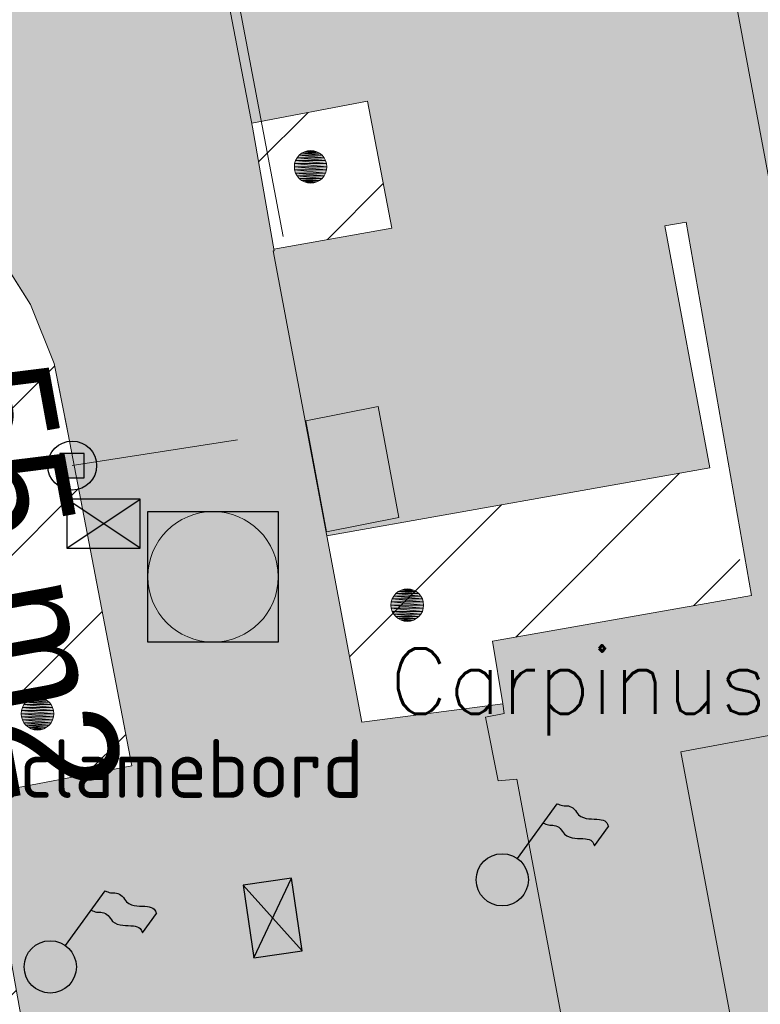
# Model space of a CAD drawing. Header units: metres. Extents: x 102852 to 106916, y 385458 to 392749.
# Tile 49 of 68: x 104610 to 104622, y 386336 to 386352. Entities that reach past the tile are written whole.
import ezdxf
from ezdxf.enums import TextEntityAlignment as Align

# ---------------------------------------------------------------- set-up
doc = ezdxf.new("R2010")
doc.units = ezdxf.units.M
for name, color, linetype, lineweight in [('0-BEBOUWING', 7, 'Continuous', 30), ('0-BEPLANTING', 14, 'Continuous', 30), ('0-VERHARDING', 5, 'Continuous', 30), ('B-WE-GR-GROND-S', 32, 'Continuous', 30), ('B-WE-GR-STRUIK-G', 90, 'Continuous', 13), ('B-WE-IE-GEBOUW-G', 10, 'Continuous', 0), ('B-WE-IE-MEUBILAIR_WEGMEUBILAIR-S', 7, 'Continuous', 30), ('B-WE-IE-TERREINAFSCHEIDING_KUNSTMATIG_HEKWERK-G', 6, 'Continuous', 0), ('B-WE-RI-HWA_KOLK_STRAATKOLK-S', 150, 'Continuous', 30), ('B-WE-RI-INSPECTIEPUT_ALGEMEEN-S', 7, 'Continuous', 30), ('B-WE-VH-KANTVERHARDING-G', 60, 'Continuous', 13), ('B-WE-VH-MATERIAALGRENS-G', 31, 'Continuous', 13), ('Bomen', 84, 'Continuous', 0), ('Boomsoort', 10, 'Continuous', 0), ('X-XX-AL-TEKST_ALGEMEEN-T', 1, 'Continuous', 13)]:
    doc.layers.add(name, color=color, linetype=linetype, lineweight=lineweight)
doc.styles.add('ISO 1 1000 T2 5 0', font='font_iso.shx', dxfattribs={"height": 2.5})
doc.styles.add('NLCS-ISO', font='NLCS-ISO.ttf')
doc.styles.add('NLCS-ISO-M200-T25', font='NLCS-ISO.ttf', dxfattribs={"height": 0.5})
doc.styles.add('Style-txt', font='txt.shx')
pattern_1 = [(45, (0, 0), (-1.122532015, 1.122532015), [])]

# ---------------------------------------------------------------- blocks, each defined once
blk = doc.blocks.new('Straatkolk 300x450')
at = {"layer": 'B-WE-RI-HWA_KOLK_STRAATKOLK-S'}
for p, q in [((-1.125, -0.75), (1.125, 0.75)), ((1.125, -0.75), (-1.125, 0.75))]:
    blk.add_line(p, q, dxfattribs=at)
blk.add_3dface([(-1.125, -0.75), (1.125, -0.75), (1.125, 0.75), (-1.125, 0.75)], dxfattribs=at)
blk = doc.blocks.new('SIE-WEG_PAAL_VAST_2')
blk.add_hatch(color=256).paths.add_polyline_path([(-0.375, -0.374), (-0.375, 0.374), (0.373, 0.374), (0.373, -0.374)])
blk.add_circle((0, 0), 0.75)
blk.add_3dface([(0.373, 0.374), (-0.375, 0.374), (-0.375, -0.374), (0.373, -0.374)])
at = {"style": 'NLCS-ISO'}
blk.add_attdef('TYPE', (0, 0), '', height=1.75, dxfattribs=at)
blk = doc.blocks.new('opmerking')
at = {"layer": 'X-XX-AL-TEKST_ALGEMEEN-T'}
for p, q in [((-0.375, 1.5), (0, 0)), ((0.375, 1.5), (-0.375, 1.5)), ((0.375, 1.5), (0, 0))]:
    blk.add_line(p, q, dxfattribs=at)
blk = doc.blocks.new('opmerkingen_1')
at = {"layer": 'B-WE-GR-GROND-S'}
blk.add_blockref('opmerking', (0, 0), dxfattribs=at)
at = {"layer": 'X-XX-AL-TEKST_ALGEMEEN-T', "color": 7, "style": 'NLCS-ISO-M200-T25'}
blk.add_attdef('OPMERKINGEN', (0, 0), '', height=1.8, dxfattribs=at)
blk = doc.blocks.new('SIE-WEG_VLAGGEMAST')
blk.add_hatch(color=256).paths.add_polyline_path([(0.8, 0, 1), (-0.8, 0, 1)])
for p, q in [((0.465, 0.651), (1.688, 2.332)), ((2.824, 1.044), (3.255, 1.637))]:
    blk.add_line(p, q)
blk.add_circle((0, 0), 0.8)
for points in [[(1.688, 2.332), (1.851, 2.273), (2.027, 2.261), (2.205, 2.167), (2.343, 1.989), (2.657, 1.869), (2.979, 1.849), (3.187, 1.769), (3.255, 1.637)], [(1.257, 1.739), (1.42, 1.68), (1.596, 1.668), (1.774, 1.574), (1.912, 1.396), (2.226, 1.276), (2.548, 1.256), (2.756, 1.176), (2.824, 1.044)]]:
    blk.add_spline(points, degree=3)
blk = doc.blocks.new('MPOLYGON_528')
at = {"layer": 'Bomen', "flags": 128}
for points in [[(104616.133, 386342.746), (104616.102, 386342.708), (104616.518, 386342.708)], [(104616.171, 386342.777), (104616.133, 386342.746), (104616.486, 386342.746)], [(104616.133, 386342.746), (104616.486, 386342.746), (104616.518, 386342.708)], [(104616.214, 386342.801), (104616.171, 386342.777), (104616.449, 386342.777)], [(104616.171, 386342.777), (104616.449, 386342.777), (104616.486, 386342.746)], [(104616.261, 386342.815), (104616.214, 386342.801), (104616.405, 386342.801)], [(104616.214, 386342.801), (104616.405, 386342.801), (104616.449, 386342.777)], [(104616.31, 386342.82), (104616.261, 386342.815), (104616.358, 386342.815)], [(104616.261, 386342.815), (104616.358, 386342.815), (104616.405, 386342.801)], [(104616.064, 386342.618), (104616.06, 386342.57), (104616.56, 386342.57)], [(104616.079, 386342.665), (104616.064, 386342.618), (104616.555, 386342.618)], [(104616.064, 386342.618), (104616.555, 386342.618), (104616.56, 386342.57)], [(104616.102, 386342.708), (104616.079, 386342.665), (104616.541, 386342.665)], [(104616.079, 386342.665), (104616.541, 386342.665), (104616.555, 386342.618)], [(104616.102, 386342.708), (104616.518, 386342.708), (104616.541, 386342.665)], [(104616.06, 386342.57), (104616.064, 386342.521), (104616.555, 386342.521)], [(104616.06, 386342.57), (104616.56, 386342.57), (104616.555, 386342.521)], [(104616.064, 386342.521), (104616.079, 386342.474), (104616.541, 386342.474)], [(104616.064, 386342.521), (104616.555, 386342.521), (104616.541, 386342.474)], [(104616.079, 386342.474), (104616.102, 386342.431), (104616.518, 386342.431)], [(104616.079, 386342.474), (104616.541, 386342.474), (104616.518, 386342.431)], [(104616.102, 386342.431), (104616.133, 386342.393), (104616.486, 386342.393)], [(104616.102, 386342.431), (104616.518, 386342.431), (104616.486, 386342.393)], [(104616.133, 386342.393), (104616.171, 386342.362), (104616.449, 386342.362)], [(104616.133, 386342.393), (104616.486, 386342.393), (104616.449, 386342.362)], [(104616.171, 386342.362), (104616.214, 386342.339), (104616.405, 386342.339)], [(104616.171, 386342.362), (104616.449, 386342.362), (104616.405, 386342.339)], [(104616.214, 386342.339), (104616.261, 386342.324), (104616.358, 386342.324)], [(104616.214, 386342.339), (104616.405, 386342.339), (104616.358, 386342.324)], [(104616.261, 386342.324), (104616.358, 386342.324), (104616.31, 386342.32)]]:
    blk.add_lwpolyline(points, close=True, dxfattribs=at)
at = {"layer": 'Bomen', "color": 74, "true_color": 0x55aa00, "flags": 128}
for points in [[(104616.102, 386342.708), (104616.133, 386342.746)], [(104616.133, 386342.746), (104616.171, 386342.777)], [(104616.171, 386342.777), (104616.214, 386342.801)], [(104616.214, 386342.801), (104616.261, 386342.815)], [(104616.261, 386342.815), (104616.31, 386342.82)], [(104616.31, 386342.82), (104616.358, 386342.815)], [(104616.358, 386342.815), (104616.405, 386342.801)], [(104616.405, 386342.801), (104616.449, 386342.777)], [(104616.449, 386342.777), (104616.486, 386342.746)], [(104616.486, 386342.746), (104616.518, 386342.708)], [(104616.06, 386342.57), (104616.064, 386342.618)], [(104616.064, 386342.618), (104616.079, 386342.665)], [(104616.079, 386342.665), (104616.102, 386342.708)], [(104616.518, 386342.708), (104616.541, 386342.665)], [(104616.541, 386342.665), (104616.555, 386342.618)], [(104616.555, 386342.618), (104616.56, 386342.57)], [(104616.064, 386342.521), (104616.06, 386342.57)], [(104616.079, 386342.474), (104616.064, 386342.521)], [(104616.102, 386342.431), (104616.079, 386342.474)], [(104616.541, 386342.474), (104616.518, 386342.431)], [(104616.555, 386342.521), (104616.541, 386342.474)], [(104616.56, 386342.57), (104616.555, 386342.521)], [(104616.133, 386342.393), (104616.102, 386342.431)], [(104616.171, 386342.362), (104616.133, 386342.393)], [(104616.214, 386342.339), (104616.171, 386342.362)], [(104616.261, 386342.324), (104616.214, 386342.339)], [(104616.31, 386342.32), (104616.261, 386342.324)], [(104616.358, 386342.324), (104616.31, 386342.32)], [(104616.405, 386342.339), (104616.358, 386342.324)], [(104616.449, 386342.362), (104616.405, 386342.339)], [(104616.486, 386342.393), (104616.449, 386342.362)], [(104616.518, 386342.431), (104616.486, 386342.393)]]:
    blk.add_lwpolyline(points, dxfattribs=at)
at = {"layer": 'Bomen'}
for points in [[(104616.133, 386342.746), (104616.102, 386342.708), (104616.518, 386342.708)], [(104616.171, 386342.777), (104616.133, 386342.746), (104616.486, 386342.746)], [(104616.133, 386342.746), (104616.486, 386342.746), (104616.518, 386342.708)], [(104616.214, 386342.801), (104616.171, 386342.777), (104616.449, 386342.777)], [(104616.171, 386342.777), (104616.449, 386342.777), (104616.486, 386342.746)], [(104616.261, 386342.815), (104616.214, 386342.801), (104616.405, 386342.801)], [(104616.214, 386342.801), (104616.405, 386342.801), (104616.449, 386342.777)], [(104616.31, 386342.82), (104616.261, 386342.815), (104616.358, 386342.815)], [(104616.261, 386342.815), (104616.358, 386342.815), (104616.405, 386342.801)], [(104616.064, 386342.618), (104616.06, 386342.57), (104616.56, 386342.57)], [(104616.079, 386342.665), (104616.064, 386342.618), (104616.555, 386342.618)], [(104616.064, 386342.618), (104616.555, 386342.618), (104616.56, 386342.57)], [(104616.102, 386342.708), (104616.079, 386342.665), (104616.541, 386342.665)], [(104616.079, 386342.665), (104616.541, 386342.665), (104616.555, 386342.618)], [(104616.102, 386342.708), (104616.518, 386342.708), (104616.541, 386342.665)]]:
    blk.add_solid(points, dxfattribs=at)
at = {"layer": 'Bomen', "extrusion": (0, 0, -1)}
for points in [[(-104616.06, 386342.57), (-104616.064, 386342.521), (-104616.555, 386342.521)], [(-104616.06, 386342.57), (-104616.56, 386342.57), (-104616.555, 386342.521)], [(-104616.064, 386342.521), (-104616.079, 386342.474), (-104616.541, 386342.474)], [(-104616.064, 386342.521), (-104616.555, 386342.521), (-104616.541, 386342.474)], [(-104616.079, 386342.474), (-104616.102, 386342.431), (-104616.518, 386342.431)], [(-104616.079, 386342.474), (-104616.541, 386342.474), (-104616.518, 386342.431)], [(-104616.102, 386342.431), (-104616.133, 386342.393), (-104616.486, 386342.393)], [(-104616.102, 386342.431), (-104616.518, 386342.431), (-104616.486, 386342.393)], [(-104616.133, 386342.393), (-104616.171, 386342.362), (-104616.449, 386342.362)], [(-104616.133, 386342.393), (-104616.486, 386342.393), (-104616.449, 386342.362)], [(-104616.171, 386342.362), (-104616.214, 386342.339), (-104616.405, 386342.339)], [(-104616.171, 386342.362), (-104616.449, 386342.362), (-104616.405, 386342.339)], [(-104616.214, 386342.339), (-104616.261, 386342.324), (-104616.358, 386342.324)], [(-104616.214, 386342.339), (-104616.405, 386342.339), (-104616.358, 386342.324)], [(-104616.261, 386342.324), (-104616.358, 386342.324), (-104616.31, 386342.32)]]:
    blk.add_solid(points, dxfattribs=at)
blk = doc.blocks.new('MPOLYGON_640')
at = {"layer": 'Bomen', "flags": 128}
for points in [[(104614.829, 386349.535), (104614.78, 386349.53), (104614.877, 386349.53)], [(104614.621, 386349.424), (104614.598, 386349.381), (104615.059, 386349.381)], [(104614.652, 386349.462), (104614.621, 386349.424), (104615.036, 386349.424)], [(104614.621, 386349.424), (104615.036, 386349.424), (104615.059, 386349.381)], [(104614.69, 386349.493), (104614.652, 386349.462), (104615.005, 386349.462)], [(104614.652, 386349.462), (104615.005, 386349.462), (104615.036, 386349.424)], [(104614.733, 386349.516), (104614.69, 386349.493), (104614.967, 386349.493)], [(104614.69, 386349.493), (104614.967, 386349.493), (104615.005, 386349.462)], [(104614.78, 386349.53), (104614.733, 386349.516), (104614.924, 386349.516)], [(104614.733, 386349.516), (104614.924, 386349.516), (104614.967, 386349.493)], [(104614.78, 386349.53), (104614.877, 386349.53), (104614.924, 386349.516)], [(104614.583, 386349.334), (104614.579, 386349.285), (104615.079, 386349.285)], [(104614.579, 386349.285), (104614.583, 386349.237), (104615.074, 386349.237)], [(104614.579, 386349.285), (104615.079, 386349.285), (104615.074, 386349.237)], [(104614.598, 386349.381), (104614.583, 386349.334), (104615.074, 386349.334)], [(104614.583, 386349.334), (104615.074, 386349.334), (104615.079, 386349.285)], [(104614.583, 386349.237), (104614.598, 386349.19), (104615.059, 386349.19)], [(104614.583, 386349.237), (104615.074, 386349.237), (104615.059, 386349.19)], [(104614.598, 386349.381), (104615.059, 386349.381), (104615.074, 386349.334)], [(104614.598, 386349.19), (104614.621, 386349.146), (104615.036, 386349.146)], [(104614.598, 386349.19), (104615.059, 386349.19), (104615.036, 386349.146)], [(104614.621, 386349.146), (104614.652, 386349.109), (104615.005, 386349.109)], [(104614.621, 386349.146), (104615.036, 386349.146), (104615.005, 386349.109)], [(104614.652, 386349.109), (104614.69, 386349.077), (104614.967, 386349.077)], [(104614.652, 386349.109), (104615.005, 386349.109), (104614.967, 386349.077)], [(104614.69, 386349.077), (104614.733, 386349.054), (104614.924, 386349.054)], [(104614.69, 386349.077), (104614.967, 386349.077), (104614.924, 386349.054)], [(104614.733, 386349.054), (104614.78, 386349.04), (104614.877, 386349.04)], [(104614.733, 386349.054), (104614.924, 386349.054), (104614.877, 386349.04)], [(104614.78, 386349.04), (104614.877, 386349.04), (104614.829, 386349.035)]]:
    blk.add_lwpolyline(points, close=True, dxfattribs=at)
at = {"layer": 'Bomen', "color": 74, "true_color": 0x55aa00, "flags": 128}
for points in [[(104614.78, 386349.53), (104614.829, 386349.535)], [(104614.829, 386349.535), (104614.877, 386349.53)], [(104614.598, 386349.381), (104614.621, 386349.424)], [(104614.621, 386349.424), (104614.652, 386349.462)], [(104614.652, 386349.462), (104614.69, 386349.493)], [(104614.69, 386349.493), (104614.733, 386349.516)], [(104614.733, 386349.516), (104614.78, 386349.53)], [(104614.877, 386349.53), (104614.924, 386349.516)], [(104614.924, 386349.516), (104614.967, 386349.493)], [(104614.967, 386349.493), (104615.005, 386349.462)], [(104615.005, 386349.462), (104615.036, 386349.424)], [(104615.036, 386349.424), (104615.059, 386349.381)], [(104614.579, 386349.285), (104614.583, 386349.334)], [(104614.583, 386349.237), (104614.579, 386349.285)], [(104614.583, 386349.334), (104614.598, 386349.381)], [(104614.598, 386349.19), (104614.583, 386349.237)], [(104615.059, 386349.381), (104615.074, 386349.334)], [(104615.074, 386349.237), (104615.059, 386349.19)], [(104615.074, 386349.334), (104615.079, 386349.285)], [(104615.079, 386349.285), (104615.074, 386349.237)], [(104614.621, 386349.146), (104614.598, 386349.19)], [(104614.652, 386349.109), (104614.621, 386349.146)], [(104614.69, 386349.077), (104614.652, 386349.109)], [(104615.005, 386349.109), (104614.967, 386349.077)], [(104615.036, 386349.146), (104615.005, 386349.109)], [(104615.059, 386349.19), (104615.036, 386349.146)], [(104614.733, 386349.054), (104614.69, 386349.077)], [(104614.78, 386349.04), (104614.733, 386349.054)], [(104614.829, 386349.035), (104614.78, 386349.04)], [(104614.877, 386349.04), (104614.829, 386349.035)], [(104614.924, 386349.054), (104614.877, 386349.04)], [(104614.967, 386349.077), (104614.924, 386349.054)]]:
    blk.add_lwpolyline(points, dxfattribs=at)
at = {"layer": 'Bomen'}
for points in [[(104614.829, 386349.535), (104614.78, 386349.53), (104614.877, 386349.53)], [(104614.621, 386349.424), (104614.598, 386349.381), (104615.059, 386349.381)], [(104614.652, 386349.462), (104614.621, 386349.424), (104615.036, 386349.424)], [(104614.621, 386349.424), (104615.036, 386349.424), (104615.059, 386349.381)], [(104614.69, 386349.493), (104614.652, 386349.462), (104615.005, 386349.462)], [(104614.652, 386349.462), (104615.005, 386349.462), (104615.036, 386349.424)], [(104614.733, 386349.516), (104614.69, 386349.493), (104614.967, 386349.493)], [(104614.69, 386349.493), (104614.967, 386349.493), (104615.005, 386349.462)], [(104614.78, 386349.53), (104614.733, 386349.516), (104614.924, 386349.516)], [(104614.733, 386349.516), (104614.924, 386349.516), (104614.967, 386349.493)], [(104614.78, 386349.53), (104614.877, 386349.53), (104614.924, 386349.516)], [(104614.583, 386349.334), (104614.579, 386349.285), (104615.079, 386349.285)], [(104614.598, 386349.381), (104614.583, 386349.334), (104615.074, 386349.334)], [(104614.583, 386349.334), (104615.074, 386349.334), (104615.079, 386349.285)], [(104614.598, 386349.381), (104615.059, 386349.381), (104615.074, 386349.334)]]:
    blk.add_solid(points, dxfattribs=at)
at = {"layer": 'Bomen', "extrusion": (0, 0, -1)}
for points in [[(-104614.579, 386349.285), (-104614.583, 386349.237), (-104615.074, 386349.237)], [(-104614.579, 386349.285), (-104615.079, 386349.285), (-104615.074, 386349.237)], [(-104614.583, 386349.237), (-104614.598, 386349.19), (-104615.059, 386349.19)], [(-104614.583, 386349.237), (-104615.074, 386349.237), (-104615.059, 386349.19)], [(-104614.598, 386349.19), (-104614.621, 386349.146), (-104615.036, 386349.146)], [(-104614.598, 386349.19), (-104615.059, 386349.19), (-104615.036, 386349.146)], [(-104614.621, 386349.146), (-104614.652, 386349.109), (-104615.005, 386349.109)], [(-104614.621, 386349.146), (-104615.036, 386349.146), (-104615.005, 386349.109)], [(-104614.652, 386349.109), (-104614.69, 386349.077), (-104614.967, 386349.077)], [(-104614.652, 386349.109), (-104615.005, 386349.109), (-104614.967, 386349.077)], [(-104614.69, 386349.077), (-104614.733, 386349.054), (-104614.924, 386349.054)], [(-104614.69, 386349.077), (-104614.967, 386349.077), (-104614.924, 386349.054)], [(-104614.733, 386349.054), (-104614.78, 386349.04), (-104614.877, 386349.04)], [(-104614.733, 386349.054), (-104614.924, 386349.054), (-104614.877, 386349.04)], [(-104614.78, 386349.04), (-104614.877, 386349.04), (-104614.829, 386349.035)]]:
    blk.add_solid(points, dxfattribs=at)
blk = doc.blocks.new('MPOLYGON_641')
at = {"layer": 'Bomen', "flags": 128}
for points in [[(104610.502, 386341.114), (104610.464, 386341.083), (104610.818, 386341.083)], [(104610.545, 386341.137), (104610.502, 386341.114), (104610.78, 386341.114)], [(104610.502, 386341.114), (104610.78, 386341.114), (104610.818, 386341.083)], [(104610.592, 386341.151), (104610.545, 386341.137), (104610.737, 386341.137)], [(104610.545, 386341.137), (104610.737, 386341.137), (104610.78, 386341.114)], [(104610.641, 386341.156), (104610.592, 386341.151), (104610.69, 386341.151)], [(104610.592, 386341.151), (104610.69, 386341.151), (104610.737, 386341.137)], [(104610.396, 386340.955), (104610.391, 386340.906), (104610.891, 386340.906)], [(104610.41, 386341.002), (104610.396, 386340.955), (104610.886, 386340.955)], [(104610.396, 386340.955), (104610.886, 386340.955), (104610.891, 386340.906)], [(104610.433, 386341.045), (104610.41, 386341.002), (104610.872, 386341.002)], [(104610.41, 386341.002), (104610.872, 386341.002), (104610.886, 386340.955)], [(104610.464, 386341.083), (104610.433, 386341.045), (104610.849, 386341.045)], [(104610.433, 386341.045), (104610.849, 386341.045), (104610.872, 386341.002)], [(104610.464, 386341.083), (104610.818, 386341.083), (104610.849, 386341.045)], [(104610.391, 386340.906), (104610.396, 386340.857), (104610.886, 386340.857)], [(104610.391, 386340.906), (104610.891, 386340.906), (104610.886, 386340.857)], [(104610.396, 386340.857), (104610.41, 386340.811), (104610.872, 386340.811)], [(104610.396, 386340.857), (104610.886, 386340.857), (104610.872, 386340.811)], [(104610.41, 386340.811), (104610.433, 386340.767), (104610.849, 386340.767)], [(104610.41, 386340.811), (104610.872, 386340.811), (104610.849, 386340.767)], [(104610.433, 386340.767), (104610.464, 386340.729), (104610.818, 386340.729)], [(104610.433, 386340.767), (104610.849, 386340.767), (104610.818, 386340.729)], [(104610.464, 386340.729), (104610.502, 386340.698), (104610.78, 386340.698)], [(104610.464, 386340.729), (104610.818, 386340.729), (104610.78, 386340.698)], [(104610.502, 386340.698), (104610.545, 386340.675), (104610.737, 386340.675)], [(104610.502, 386340.698), (104610.78, 386340.698), (104610.737, 386340.675)], [(104610.545, 386340.675), (104610.592, 386340.661), (104610.69, 386340.661)], [(104610.545, 386340.675), (104610.737, 386340.675), (104610.69, 386340.661)], [(104610.592, 386340.661), (104610.69, 386340.661), (104610.641, 386340.656)]]:
    blk.add_lwpolyline(points, close=True, dxfattribs=at)
at = {"layer": 'Bomen', "color": 74, "true_color": 0x55aa00, "flags": 128}
for points in [[(104610.464, 386341.083), (104610.502, 386341.114)], [(104610.502, 386341.114), (104610.545, 386341.137)], [(104610.545, 386341.137), (104610.592, 386341.151)], [(104610.592, 386341.151), (104610.641, 386341.156)], [(104610.641, 386341.156), (104610.69, 386341.151)], [(104610.69, 386341.151), (104610.737, 386341.137)], [(104610.737, 386341.137), (104610.78, 386341.114)], [(104610.78, 386341.114), (104610.818, 386341.083)], [(104610.391, 386340.906), (104610.396, 386340.955)], [(104610.396, 386340.955), (104610.41, 386341.002)], [(104610.41, 386341.002), (104610.433, 386341.045)], [(104610.433, 386341.045), (104610.464, 386341.083)], [(104610.818, 386341.083), (104610.849, 386341.045)], [(104610.849, 386341.045), (104610.872, 386341.002)], [(104610.872, 386341.002), (104610.886, 386340.955)], [(104610.886, 386340.955), (104610.891, 386340.906)], [(104610.396, 386340.857), (104610.391, 386340.906)], [(104610.41, 386340.811), (104610.396, 386340.857)], [(104610.433, 386340.767), (104610.41, 386340.811)], [(104610.872, 386340.811), (104610.849, 386340.767)], [(104610.886, 386340.857), (104610.872, 386340.811)], [(104610.891, 386340.906), (104610.886, 386340.857)], [(104610.464, 386340.729), (104610.433, 386340.767)], [(104610.502, 386340.698), (104610.464, 386340.729)], [(104610.545, 386340.675), (104610.502, 386340.698)], [(104610.592, 386340.661), (104610.545, 386340.675)], [(104610.641, 386340.656), (104610.592, 386340.661)], [(104610.69, 386340.661), (104610.641, 386340.656)], [(104610.737, 386340.675), (104610.69, 386340.661)], [(104610.78, 386340.698), (104610.737, 386340.675)], [(104610.818, 386340.729), (104610.78, 386340.698)], [(104610.849, 386340.767), (104610.818, 386340.729)]]:
    blk.add_lwpolyline(points, dxfattribs=at)
at = {"layer": 'Bomen'}
for points in [[(104610.502, 386341.114), (104610.464, 386341.083), (104610.818, 386341.083)], [(104610.545, 386341.137), (104610.502, 386341.114), (104610.78, 386341.114)], [(104610.502, 386341.114), (104610.78, 386341.114), (104610.818, 386341.083)], [(104610.592, 386341.151), (104610.545, 386341.137), (104610.737, 386341.137)], [(104610.545, 386341.137), (104610.737, 386341.137), (104610.78, 386341.114)], [(104610.641, 386341.156), (104610.592, 386341.151), (104610.69, 386341.151)], [(104610.592, 386341.151), (104610.69, 386341.151), (104610.737, 386341.137)], [(104610.396, 386340.955), (104610.391, 386340.906), (104610.891, 386340.906)], [(104610.41, 386341.002), (104610.396, 386340.955), (104610.886, 386340.955)], [(104610.396, 386340.955), (104610.886, 386340.955), (104610.891, 386340.906)], [(104610.433, 386341.045), (104610.41, 386341.002), (104610.872, 386341.002)], [(104610.41, 386341.002), (104610.872, 386341.002), (104610.886, 386340.955)], [(104610.464, 386341.083), (104610.433, 386341.045), (104610.849, 386341.045)], [(104610.433, 386341.045), (104610.849, 386341.045), (104610.872, 386341.002)], [(104610.464, 386341.083), (104610.818, 386341.083), (104610.849, 386341.045)]]:
    blk.add_solid(points, dxfattribs=at)
at = {"layer": 'Bomen', "extrusion": (0, 0, -1)}
for points in [[(-104610.391, 386340.906), (-104610.396, 386340.857), (-104610.886, 386340.857)], [(-104610.391, 386340.906), (-104610.891, 386340.906), (-104610.886, 386340.857)], [(-104610.396, 386340.857), (-104610.41, 386340.811), (-104610.872, 386340.811)], [(-104610.396, 386340.857), (-104610.886, 386340.857), (-104610.872, 386340.811)], [(-104610.41, 386340.811), (-104610.433, 386340.767), (-104610.849, 386340.767)], [(-104610.41, 386340.811), (-104610.872, 386340.811), (-104610.849, 386340.767)], [(-104610.433, 386340.767), (-104610.464, 386340.729), (-104610.818, 386340.729)], [(-104610.433, 386340.767), (-104610.849, 386340.767), (-104610.818, 386340.729)], [(-104610.464, 386340.729), (-104610.502, 386340.698), (-104610.78, 386340.698)], [(-104610.464, 386340.729), (-104610.818, 386340.729), (-104610.78, 386340.698)], [(-104610.502, 386340.698), (-104610.545, 386340.675), (-104610.737, 386340.675)], [(-104610.502, 386340.698), (-104610.78, 386340.698), (-104610.737, 386340.675)], [(-104610.545, 386340.675), (-104610.592, 386340.661), (-104610.69, 386340.661)], [(-104610.545, 386340.675), (-104610.737, 386340.675), (-104610.69, 386340.661)], [(-104610.592, 386340.661), (-104610.69, 386340.661), (-104610.641, 386340.656)]]:
    blk.add_solid(points, dxfattribs=at)
blk = doc.blocks.new('B-SRI-PUT_VWA-SO')
at = {"lineweight": 0}
blk.add_circle((0, 0), 2, dxfattribs=at)
blk.add_3dface([(-2, 2), (2, 2), (2, -2), (-2, -2)])
blk.add_3dface([(2, -2), (2, 2), (-2, 2), (-2, -2)], dxfattribs=at)

msp = doc.modelspace()

# ---------------------------------------------------------------- hatches: boundary and pattern name
at = {"layer": '0-BEBOUWING', "ltscale": 0.2, "true_color": 0x636466}
for points in [[(104626.011, 386366.003), (104625.528, 386368.758), (104625.669, 386369.074), (104618.372, 386367.731), (104623.159, 386342.11), (104623.558, 386340.89), (104620.503, 386340.323), (104622.291, 386330.78), (104627.326, 386331.506), (104627.299, 386331.669), (104646.242, 386334.492), (104646.592, 386334.33), (104645.631, 386340.763), (104645.383, 386340.485), (104635.458, 386339.128), (104631.2, 386338.4), (104629.001, 386350.487), (104628.869, 386350.721)], [(104615.07, 386343.692), (104614.753, 386345.392), (104615.864, 386345.612), (104616.181, 386343.912)]]:
    msp.add_hatch(color=251, dxfattribs=at).paths.add_polyline_path(points)
at = {"layer": '0-BEPLANTING', "ltscale": 0.2}
h = msp.add_hatch(dxfattribs=at)
h.set_pattern_fill('ANSI31', color=256, scale=0.1, pattern_type=2)
h.set_pattern_definition(pattern_1)
h.paths.add_polyline_path([(104613.937, 386349.893), (104614.267, 386348.026), (104616.074, 386348.345), (104615.7, 386350.294), (104613.925, 386349.954)])
h = msp.add_hatch(dxfattribs=at)
h.set_pattern_fill('ANSI31', color=256, scale=0.1, pattern_type=2)
h.set_pattern_definition(pattern_1)
h.paths.add_polyline_path([(104607.475, 386342.33), (104609.71, 386342.739), (104608.375, 386349.382), (104608.574, 386349.284), (104609.353, 386348.705), (104610.017, 386347.988), (104610.533, 386347.174), (104610.895, 386346.273), (104611.112, 386345.189), (104612.086, 386340.107), (104609.778, 386339.668), (104610.601, 386335.075), (104608.877, 386334.773), (104608.021, 386339.352)])
h.paths.add_polyline_path([(104601.523, 386348.297), (104601.354, 386349.282), (104605.802, 386350.061), (104606.769, 386349.973), (104607.703, 386349.711), (104608.375, 386349.382), (104609.71, 386342.739), (104607.477, 386342.331), (104606.228, 386349.167)])
h = msp.add_hatch(dxfattribs=at)
h.set_pattern_fill('ANSI31', color=256, scale=0.1, pattern_type=2)
h.set_pattern_definition(pattern_1)
h.paths.add_polyline_path([(104620.948, 386344.672), (104615.078, 386343.631), (104615.615, 386340.777), (104617.619, 386342.018), (104621.588, 386342.715)])
at = {"layer": '0-VERHARDING', "ltscale": 0.2, "true_color": 0x939598}
h = msp.add_hatch(color=252, dxfattribs=at)
h.paths.add_polyline_path([(104610.49, 386348.351), (104608.589, 386358.092), (104608.495, 386358.736), (104608.497, 386358.736), (104612.148, 386359.187), (104612.335, 386358.257), (104613.925, 386349.954), (104613.937, 386349.893), (104614.098, 386348.982)])
h.paths.add_polyline_path([(104608.497, 386358.736), (104607.48, 386364.031), (104604.438, 386363.41), (104604.203, 386364.286), (104604.052, 386364.967), (104603.879, 386365.978), (104606.985, 386366.636), (104605.566, 386374.036), (104605.431, 386374.626), (104605.337, 386375.045), (104605.279, 386375.241), (104605.184, 386375.423), (104605.058, 386375.584), (104604.904, 386375.718), (104604.727, 386375.821), (104604.534, 386375.889), (104604.331, 386375.92), (104604.204, 386375.92), (104608.57, 386379.057), (104608.531, 386378.945), (104608.506, 386378.84), (104608.488, 386378.736), (104608.486, 386378.57), (104608.511, 386378.406), (104609.118, 386375.291), (104609.209, 386374.687), (104610.491, 386367.902), (104611.06, 386364.658), (104611.931, 386360.272), (104612.148, 386359.187)], flags=17)
h.paths.add_polyline_path([(104614.031, 386359.42), (104613.768, 386360.596), (104611.931, 386360.272), (104611.06, 386364.658), (104610.491, 386367.902), (104627.307, 386370.919), (104627.406, 386369.392), (104625.652, 386369.071), (104618.372, 386367.731), (104618.648, 386366.259), (104617.439, 386366.033), (104617.477, 386365.808), (104617.015, 386365.721), (104618.095, 386359.922)], flags=0)
h.paths.add_polyline_path([(104618.467, 386359.968), (104617.477, 386365.808), (104617.481, 386365.809), (104617.439, 386366.032), (104618.648, 386366.259), (104619.793, 386360.132)], flags=0)
h.paths.add_polyline_path([(104615.892, 386349.295), (104615.7, 386350.294), (104613.925, 386349.954), (104612.335, 386358.257), (104614.196, 386358.679), (104614.031, 386359.42), (104618.095, 386359.922), (104618.439, 386358.073), (104618.779, 386358.131), (104618.467, 386359.968), (104619.793, 386360.132), (104621.63, 386350.298)], flags=0)
h.paths.add_polyline_path([(104616.02, 386344.774), (104615.864, 386345.612), (104614.753, 386345.392), (104614.745, 386345.39), (104614.252, 386347.996), (104614.271, 386347.999), (104614.267, 386348.024), (104616.074, 386348.345), (104615.892, 386349.295), (104621.63, 386350.298), (104622.457, 386345.868), (104621.075, 386345.633), (104620.583, 386348.435), (104620.256, 386348.38), (104620.778, 386345.583)], flags=0)
h.paths.add_polyline_path([(104621.457, 386343.457), (104621.075, 386345.633), (104622.457, 386345.868), (104622.87, 386343.657)], flags=0)
h.paths.add_polyline_path([(104612.077, 386327.138), (104611.18, 386332.102), (104609.42, 386331.775), (104608.877, 386334.773), (104610.601, 386335.075), (104609.778, 386339.668), (104612.086, 386340.107), (104611.709, 386342.076), (104615.276, 386342.581), (104615.615, 386340.777), (104617.774, 386341.055), (104617.619, 386342.018), (104621.588, 386342.715), (104621.457, 386343.457), (104622.87, 386343.657), (104623.159, 386342.11), (104623.449, 386342.162), (104623.675, 386340.905), (104620.503, 386340.323), (104622.291, 386330.78), (104627.326, 386331.506), (104627.299, 386331.669), (104646.242, 386334.492), (104646.268, 386334.289), (104646.372, 386334.301), (104646.569, 386332.603), (104628.171, 386329.937), (104620.104, 386328.639), (104617.695, 386328.167), (104614.912, 386327.634)], flags=0)
h.paths.add_polyline_path([(104611.709, 386342.076), (104611.344, 386343.979), (104614.898, 386344.583), (104615.078, 386343.631), (104615.276, 386342.581)], flags=0)
h.paths.add_polyline_path([(104611.344, 386343.979), (104611.087, 386345.322), (104610.895, 386346.273), (104610.49, 386348.351), (104614.098, 386348.982), (104614.267, 386348.024), (104614.247, 386348.021), (104614.252, 386347.996), (104614.745, 386345.39), (104614.898, 386344.583)], flags=0)
h.paths.add_polyline_path([(104610.895, 386346.273), (104610.533, 386347.174), (104610.013, 386347.993), (104609.353, 386348.705), (104608.574, 386349.284), (104608.375, 386349.382), (104607.703, 386349.711), (104606.769, 386349.973), (104605.802, 386350.061), (104601.354, 386349.282), (104601.523, 386348.297), (104600.332, 386348.076), (104600.151, 386349.053), (104593.622, 386347.842), (104593.802, 386346.868), (104592.576, 386346.641), (104592.399, 386347.598), (104588.518, 386346.892), (104588.515, 386346.978), (104591.748, 386351.522), (104591.974, 386351.548), (104591.161, 386356.108), (104595.943, 386361.937), (104601.202, 386368.247), (104601.648, 386368.294), (104604.225, 386353.957), (104605.3, 386354.172), (104605.986, 386354.323), (104606.633, 386354.599), (104607.216, 386354.99), (104607.717, 386355.484), (104608.116, 386356.062), (104608.4, 386356.705), (104608.56, 386357.389), (104608.589, 386358.092), (104610.49, 386348.351)], flags=0)
h.paths.add_polyline_path([(104615.078, 386343.631), (104615.07, 386343.692), (104616.181, 386343.912), (104616.02, 386344.774), (104620.778, 386345.583), (104620.948, 386344.672)], flags=0)

# ---------------------------------------------------------------- linework, layer by layer
at = {"layer": 'B-WE-GR-STRUIK-G', "flags": 128}
msp.add_lwpolyline([(104607.475, 386342.33), (104609.71, 386342.739), (104608.375, 386349.382), (104608.574, 386349.284), (104609.353, 386348.705), (104610.017, 386347.988), (104610.533, 386347.174), (104610.895, 386346.273), (104611.112, 386345.189), (104612.086, 386340.107), (104609.778, 386339.668), (104610.601, 386335.075), (104608.877, 386334.773), (104608.021, 386339.352)], close=True, dxfattribs=at)
at = {"layer": 'B-WE-IE-GEBOUW-G', "flags": 128}
msp.add_lwpolyline([(104625.65, 386369.081), (104625.695, 386368.817), (104625.528, 386368.758), (104626.011, 386366.003), (104628.869, 386350.721), (104633.164, 386351.524), (104635.458, 386339.128), (104645.383, 386340.485), (104645.347, 386340.72), (104645.631, 386340.763), (104646.592, 386334.33), (104646.267, 386334.289), (104646.242, 386334.492), (104627.299, 386331.669), (104627.326, 386331.506), (104622.291, 386330.78), (104620.503, 386340.323), (104623.558, 386340.89), (104623.675, 386340.905), (104623.449, 386342.164), (104623.159, 386342.11), (104618.372, 386367.731), (104625.669, 386369.074)], dxfattribs=at)
at = {"layer": 'B-WE-IE-GEBOUW-G'}
msp.add_3dface([(104614.753, 386345.392), (104615.864, 386345.612), (104616.181, 386343.912), (104615.07, 386343.692)], dxfattribs=at)
at = {"layer": 'B-WE-IE-TERREINAFSCHEIDING_KUNSTMATIG_HEKWERK-G', "flags": 128}
for points in [[(104611.223, 386364.99), (104614.408, 386348.22)], [(104611.173, 386344.707), (104613.709, 386345.102)]]:
    msp.add_lwpolyline(points, dxfattribs=at)
at = {"layer": 'B-WE-VH-KANTVERHARDING-G', "flags": 128}
for points in [[(104613.925, 386349.954), (104615.7, 386350.294), (104616.074, 386348.345)], [(104608.013, 386339.265), (104608.877, 386334.773), (104610.601, 386335.075), (104609.778, 386339.668), (104612.086, 386340.107), (104611.087, 386345.322), (104610.895, 386346.273), (104610.533, 386347.174), (104610.013, 386347.993), (104609.353, 386348.705), (104608.574, 386349.284), (104607.703, 386349.711), (104606.769, 386349.973), (104605.802, 386350.061), (104605.256, 386349.959)], [(104616.074, 386348.345), (104614.267, 386348.026)], [(104621.588, 386342.715), (104620.583, 386348.435), (104620.256, 386348.38), (104620.948, 386344.672), (104615.078, 386343.631)], [(104617.774, 386341.055), (104615.615, 386340.777), (104615.078, 386343.631)], [(104617.774, 386341.055), (104617.619, 386342.018), (104621.588, 386342.715)]]:
    msp.add_lwpolyline(points, dxfattribs=at)
at = {"layer": 'B-WE-VH-MATERIAALGRENS-G', "flags": 128}
for points in [[(104611.06, 386364.658), (104611.931, 386360.272), (104612.335, 386358.257), (104613.937, 386349.893), (104614.271, 386347.999), (104614.252, 386347.996)], [(104615.078, 386343.631), (104614.252, 386347.996)], [(104620.104, 386328.639), (104617.992, 386339.905), (104617.703, 386339.876), (104617.511, 386340.855), (104617.798, 386340.911), (104617.774, 386341.055)]]:
    msp.add_lwpolyline(points, dxfattribs=at)

# ---------------------------------------------------------------- block references
at = {"layer": 'B-WE-IE-MEUBILAIR_WEGMEUBILAIR-S', "xscale": 0.5, "yscale": 0.5, "zscale": 0.5, "rotation": 360}
for name, p in [('SIE-WEG_PAAL_VAST_2', (104611.173, 386344.707)), ('SIE-WEG_VLAGGEMAST', (104617.766, 386338.361)), ('SIE-WEG_VLAGGEMAST', (104610.837, 386337.026))]:
    msp.add_blockref(name, p, dxfattribs=at)
at = {"layer": 'B-WE-RI-HWA_KOLK_STRAATKOLK-S', "xscale": 0.5, "yscale": 0.5, "zscale": 0.5}
for p, rotation in [((104611.654, 386343.818), 360), ((104614.247, 386337.775), 278.4169283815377)]:
    msp.add_blockref('Straatkolk 300x450', p, dxfattribs=dict(at, rotation=rotation))
at = {"layer": 'B-WE-RI-INSPECTIEPUT_ALGEMEEN-S', "xscale": 0.5, "yscale": 0.5, "zscale": 0.5, "rotation": 360}
msp.add_blockref('B-SRI-PUT_VWA-SO', (104613.333, 386343.003, 0.134), dxfattribs=at)
at = {"layer": 'Bomen', "rotation": 360}
for name in ['MPOLYGON_640', 'MPOLYGON_528', 'MPOLYGON_641']:
    msp.add_blockref(name, (0, 0, 0.134), dxfattribs=at)
at = {"layer": 'X-XX-AL-TEKST_ALGEMEEN-T'}
ref = msp.add_blockref('opmerkingen_1', (104609.229, 386338.615), dxfattribs=dict(at, xscale=0.5, yscale=0.5, zscale=0.5, rotation=360))
ref.add_attrib('OPMERKINGEN', 'reclamebord', (104609.229, 386339.615), dxfattribs={"color": 7, "height": 0.9, "style": 'NLCS-ISO-M200-T25'})

# ---------------------------------------------------------------- texts
at = {"insert": (104610.779, 386346.406), "char_height": 1.8, "width": 34.45304, "attachment_point": 1, "rotation": 280.3704, "style": 'ISO 1 1000 T2 5 0'}
msp.add_mtext('55 m2', dxfattribs=at)
at = {"layer": 'Boomsoort', "color": 7, "style": 'Style-txt'}
msp.add_text("Carpinus betulus 'Fastigiata", height=1, dxfattribs=at).set_placement((104635.308, 386340.906, 0.134), align=Align.RIGHT)

doc.saveas('drawing.dxf')
